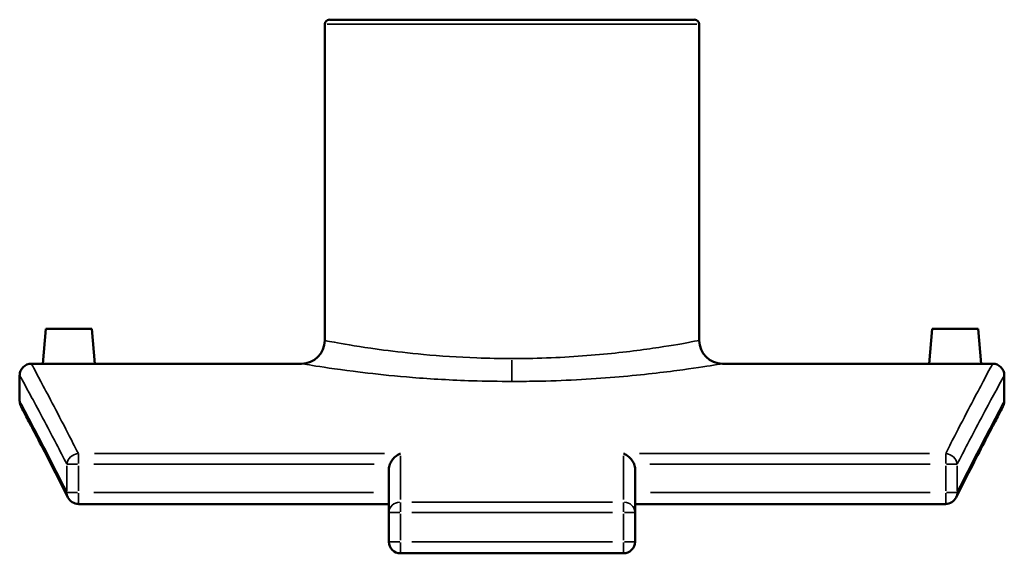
# Model space of a CAD drawing. Header units: inches. Extents: x -5.8 to 56.1, y -16 to 36.6.
# Tile 7 of 8: x 35.2 to 47, y 10.2 to 16.6. Entities that reach past the tile are written whole.
import ezdxf

# ---------------------------------------------------------------- set-up
doc = ezdxf.new("R2010")
doc.units = ezdxf.units.IN
doc.header["$MEASUREMENT"] = 0
doc.layers.add('Visible (ANSI)', color=7, linetype='Continuous', lineweight=50)
doc.layers.add('Visible Narrow (ANSI)', color=7, linetype='Continuous', lineweight=35)

msp = doc.modelspace()

# ---------------------------------------------------------------- linework, layer by layer
at = {"layer": 'Visible (ANSI)'}
for p, q in [((38.893, 16.577), (43.274, 16.577)), ((38.837, 16.522), (38.837, 12.726)), ((43.329, 16.522), (43.329, 12.726)), ((35.493, 12.865), (35.457, 12.447)), ((35.493, 12.865), (36.044, 12.865)), ((36.044, 12.865), (36.081, 12.447)), ((46.122, 12.865), (46.086, 12.447)), ((46.673, 12.865), (46.122, 12.865)), ((46.673, 12.865), (46.71, 12.447)), ((35.457, 12.447), (35.318, 12.447)), ((38.559, 12.447), (36.081, 12.447)), ((46.086, 12.447), (43.608, 12.447)), ((46.849, 12.447), (46.71, 12.447)), ((35.178, 12.308), (35.178, 11.997)), ((46.988, 11.997), (46.988, 12.308)), ((39.607, 10.663), (39.607, 11.182)), ((42.56, 11.182), (42.56, 10.663)), ((39.607, 10.763), (35.882, 10.763)), ((46.285, 10.763), (42.56, 10.763)), ((39.607, 10.663), (39.607, 10.31)), ((42.56, 10.31), (42.56, 10.663)), ((39.746, 10.171), (42.42, 10.171))]:
    msp.add_line(p, q, dxfattribs=at)
for centre, radius, start, end in [((38.893, 16.522), 0.0557, 90, 180), ((43.274, 16.522), 0.0557, 0, 90), ((38.559, 12.726), 0.279, 270, 0), ((43.608, 12.726), 0.279, 180, 270), ((35.318, 12.308), 0.139, 90, 180), ((46.849, 12.308), 0.139, 0, 90), ((35.318, 11.997), 0.139, 180, 207.9583), ((46.849, 11.997), 0.139, 332.0417, 0), ((35.882, 10.903), 0.139, 206.5727, 270), ((46.285, 10.903), 0.139, 270, 333.4273), ((39.746, 10.31), 0.139, 180, 270), ((42.42, 10.31), 0.139, 270, 0)]:
    msp.add_arc(centre, radius, start, end, dxfattribs=at)
for points, knots in [([(35.769, 12.444), (35.73, 12.444), (35.688, 12.444), (35.611, 12.445), (35.576, 12.445), (35.52, 12.446), (35.496, 12.446), (35.465, 12.447), (35.457, 12.447), (35.457, 12.447)], [0, 0, 0, 0, 0.298843, 0.298843, 0.597685, 0.597685, 0.896464, 0.896464, 1.195242, 1.195242, 1.195242, 1.195242]), ([(36.081, 12.447), (36.081, 12.447), (36.073, 12.447), (36.041, 12.446), (36.017, 12.446), (35.962, 12.445), (35.927, 12.445), (35.85, 12.444), (35.808, 12.444), (35.769, 12.444)], [3.585726, 3.585726, 3.585726, 3.585726, 3.884505, 3.884505, 4.183283, 4.183283, 4.482126, 4.482126, 4.780968, 4.780968, 4.780968, 4.780968]), ([(46.398, 12.444), (46.359, 12.444), (46.317, 12.444), (46.24, 12.445), (46.205, 12.445), (46.149, 12.446), (46.125, 12.446), (46.094, 12.447), (46.086, 12.447), (46.086, 12.447)], [2.390484, 2.390484, 2.390484, 2.390484, 2.689327, 2.689327, 2.988169, 2.988169, 3.286948, 3.286948, 3.585726, 3.585726, 3.585726, 3.585726]), ([(46.71, 12.447), (46.71, 12.447), (46.702, 12.447), (46.67, 12.446), (46.646, 12.446), (46.591, 12.445), (46.556, 12.445), (46.479, 12.444), (46.437, 12.444), (46.398, 12.444)], [5.976211, 5.976211, 5.976211, 5.976211, 6.274989, 6.274989, 6.573768, 6.573768, 6.87261, 6.87261, 7.171453, 7.171453, 7.171453, 7.171453]), ([(35.757, 10.84), (35.686, 10.982), (35.621, 11.111), (35.503, 11.342), (35.45, 11.444), (35.359, 11.62), (35.32, 11.694), (35.258, 11.812), (35.234, 11.857), (35.203, 11.916), (35.195, 11.931), (35.195, 11.931)], [4.689482, 4.689482, 4.689482, 4.689482, 7.545896, 7.545896, 10.40231, 10.40231, 13.258724, 13.258724, 16.115139, 16.115139, 18.971553, 18.971553, 18.971553, 18.971553]), ([(46.972, 11.931), (46.972, 11.931), (46.964, 11.916), (46.933, 11.857), (46.909, 11.812), (46.847, 11.694), (46.808, 11.62), (46.717, 11.444), (46.664, 11.342), (46.546, 11.111), (46.481, 10.982), (46.41, 10.84)], [16.013246, 16.013246, 16.013246, 16.013246, 18.86966, 18.86966, 21.726074, 21.726074, 24.582489, 24.582489, 27.438903, 27.438903, 30.295317, 30.295317, 30.295317, 30.295317]), ([(39.618, 11.24), (39.624, 11.255), (39.632, 11.27), (39.653, 11.301), (39.668, 11.317), (39.703, 11.347), (39.725, 11.36), (39.746, 11.369), (39.746, 11.369), (39.746, 11.369)], [0, 0, 0, 0, 0.1263698, 0.1263698, 0.3011161, 0.3011161, 0.5294745, 0.5294745, 0.5306523, 0.5306523, 0.5306523, 0.5306523]), ([(42.42, 11.369), (42.42, 11.369), (42.42, 11.369), (42.435, 11.363), (42.45, 11.355), (42.478, 11.336), (42.491, 11.324), (42.516, 11.298), (42.528, 11.282), (42.542, 11.257), (42.546, 11.248), (42.549, 11.24)], [-0.0011904, -0.0011904, -0.0011904, -0.0011904, 0, 0, 0.1585676, 0.1585676, 0.3096824, 0.3096824, 0.4630942, 0.4630942, 0.5347958, 0.5347958, 0.5347958, 0.5347958])]:
    msp.add_open_spline(points, degree=3, knots=knots, dxfattribs=at)
for points in [[(39.618, 11.24), (39.611, 11.222), (39.607, 11.2), (39.607, 11.182)], [(42.56, 11.182), (42.56, 11.2), (42.556, 11.222), (42.549, 11.24)]]:
    msp.add_open_spline(points, degree=3, dxfattribs=at)
at = {"layer": 'Visible Narrow (ANSI)'}
for p, q in [((43.302, 16.522), (38.865, 16.522)), ((41.083, 12.239), (41.083, 12.49)), ((35.882, 11.365), (35.882, 11.248)), ((39.553, 11.369), (36.075, 11.369)), ((39.746, 11.342), (39.746, 10.818)), ((42.42, 10.818), (42.42, 11.342)), ((46.092, 11.369), (42.613, 11.369)), ((46.285, 11.248), (46.285, 11.365)), ((35.745, 11.223), (35.745, 10.92)), ((35.872, 11.24), (35.748, 11.24)), ((35.882, 10.92), (35.882, 11.223)), ((36.069, 11.24), (39.431, 11.24)), ((42.736, 11.24), (46.098, 11.24)), ((46.285, 11.223), (46.285, 10.92)), ((46.419, 11.24), (46.294, 11.24)), ((46.421, 10.92), (46.421, 11.223)), ((35.748, 10.903), (35.872, 10.903)), ((35.882, 10.892), (35.882, 10.764)), ((39.421, 10.903), (36.068, 10.903)), ((46.099, 10.903), (42.746, 10.903)), ((46.285, 10.764), (46.285, 10.892)), ((46.294, 10.903), (46.419, 10.903)), ((39.746, 10.783), (39.746, 10.67)), ((42.287, 10.786), (39.88, 10.786)), ((42.42, 10.67), (42.42, 10.783)), ((39.736, 10.663), (39.608, 10.663)), ((39.746, 10.328), (39.746, 10.645)), ((39.88, 10.663), (42.287, 10.663)), ((42.42, 10.645), (42.42, 10.328)), ((42.559, 10.663), (42.431, 10.663)), ((39.608, 10.31), (39.736, 10.31)), ((39.746, 10.299), (39.746, 10.171)), ((42.287, 10.31), (39.88, 10.31)), ((42.42, 10.171), (42.42, 10.299)), ((42.431, 10.31), (42.559, 10.31))]:
    msp.add_line(p, q, dxfattribs=at)
for centre, major_axis, ratio, start_param, end_param in [((35.882, 11.24), (-0.124, -0.064), 0.908795, 4.350685, 5.694513), ((46.285, 11.24), (-0.124, 0.064), 0.908795, 3.730265, 5.074093), ((35.882, 10.903), (-0.125, -0.062), 0.905521, 5.80377, 6.257953), ((46.285, 10.903), (0.125, -0.062), 0.905521, 0.025232, 0.479415), ((39.746, 10.663), (-0.139, 0), 0.885662, 4.790929, 6.204645), ((42.42, 10.663), (0.139, 0), 0.885662, 0.07854, 1.492257)]:
    msp.add_ellipse(centre, major_axis=major_axis, ratio=ratio, start_param=start_param, end_param=end_param, dxfattribs=at)
for points, knots in [([(41.083, 12.509), (40.941, 12.509), (40.799, 12.512), (40.437, 12.525), (40.221, 12.54), (39.848, 12.574), (39.687, 12.593), (39.328, 12.64), (39.154, 12.669), (38.913, 12.711), (38.847, 12.724), (38.838, 12.726), (38.837, 12.726), (38.837, 12.726)], [0, 0, 0, 0, 1.037545, 1.037545, 2.697616, 2.697616, 4.140725, 4.140725, 6.308095, 6.308095, 8.453863, 8.453863, 8.610823, 8.610823, 8.610823, 8.610823]), ([(43.329, 12.726), (43.329, 12.726), (43.296, 12.72), (43.15, 12.693), (43.017, 12.669), (42.662, 12.615), (42.436, 12.585), (41.92, 12.537), (41.629, 12.518), (41.249, 12.51), (41.166, 12.509), (41.083, 12.509)], [25.832464, 25.832464, 25.832464, 25.832464, 27.451766, 27.451766, 29.505585, 29.505585, 31.647682, 31.647682, 33.837974, 33.837974, 34.443384, 34.443384, 34.443384, 34.443384]), ([(35.882, 11.369), (35.838, 11.455), (35.796, 11.536), (35.617, 11.885), (35.506, 12.095), (35.356, 12.376), (35.318, 12.447), (35.318, 12.447)], [-29.924387, -29.924387, -29.924387, -29.924387, -28.175682, -28.175682, -21.917393, -21.917393, -15.659098, -15.659098, -15.659098, -15.659098]), ([(38.559, 12.447), (38.559, 12.447), (38.559, 12.447), (38.569, 12.446), (38.644, 12.433), (38.914, 12.391), (39.111, 12.363), (39.513, 12.316), (39.694, 12.298), (40.114, 12.264), (40.357, 12.25), (40.764, 12.237), (40.924, 12.235), (41.083, 12.235)], [-8.610823, -8.610823, -8.610823, -8.610823, -8.453863, -8.453863, -6.308095, -6.308095, -4.140725, -4.140725, -2.697616, -2.697616, -1.037545, -1.037545, 0, 0, 0, 0]), ([(41.083, 12.235), (41.176, 12.235), (41.27, 12.235), (41.697, 12.243), (42.024, 12.261), (42.603, 12.309), (42.858, 12.339), (43.257, 12.391), (43.406, 12.415), (43.571, 12.441), (43.608, 12.447), (43.608, 12.447)], [-34.443384, -34.443384, -34.443384, -34.443384, -33.837974, -33.837974, -31.647682, -31.647682, -29.505585, -29.505585, -27.451766, -27.451766, -25.832464, -25.832464, -25.832464, -25.832464]), ([(46.849, 12.447), (46.849, 12.447), (46.81, 12.376), (46.661, 12.095), (46.55, 11.885), (46.37, 11.536), (46.329, 11.455), (46.285, 11.369)], [-18.43188, -18.43188, -18.43188, -18.43188, -12.173585, -12.173585, -5.915296, -5.915296, -4.166591, -4.166591, -4.166591, -4.166591]), ([(35.178, 12.308), (35.178, 12.308), (35.217, 12.237), (35.367, 11.959), (35.479, 11.751), (35.66, 11.405), (35.701, 11.325), (35.745, 11.24)], [15.659098, 15.659098, 15.659098, 15.659098, 21.917393, 21.917393, 28.175682, 28.175682, 29.924387, 29.924387, 29.924387, 29.924387]), ([(46.421, 11.24), (46.465, 11.325), (46.507, 11.405), (46.688, 11.751), (46.799, 11.959), (46.95, 12.237), (46.988, 12.308), (46.988, 12.308)], [4.166591, 4.166591, 4.166591, 4.166591, 5.915296, 5.915296, 12.173585, 12.173585, 18.43188, 18.43188, 18.43188, 18.43188]), ([(35.745, 10.903), (35.696, 11.001), (35.649, 11.094), (35.469, 11.447), (35.361, 11.652), (35.216, 11.927), (35.178, 11.997), (35.178, 11.997)], [4.689482, 4.689482, 4.689482, 4.689482, 6.66825, 6.66825, 12.819899, 12.819899, 18.971553, 18.971553, 18.971553, 18.971553]), ([(46.988, 11.997), (46.988, 11.997), (46.951, 11.927), (46.806, 11.652), (46.698, 11.447), (46.518, 11.094), (46.471, 11.001), (46.421, 10.903)], [16.013246, 16.013246, 16.013246, 16.013246, 22.1649, 22.1649, 28.316549, 28.316549, 30.295317, 30.295317, 30.295317, 30.295317])]:
    msp.add_open_spline(points, degree=3, knots=knots, dxfattribs=at)

doc.saveas('drawing.dxf')
